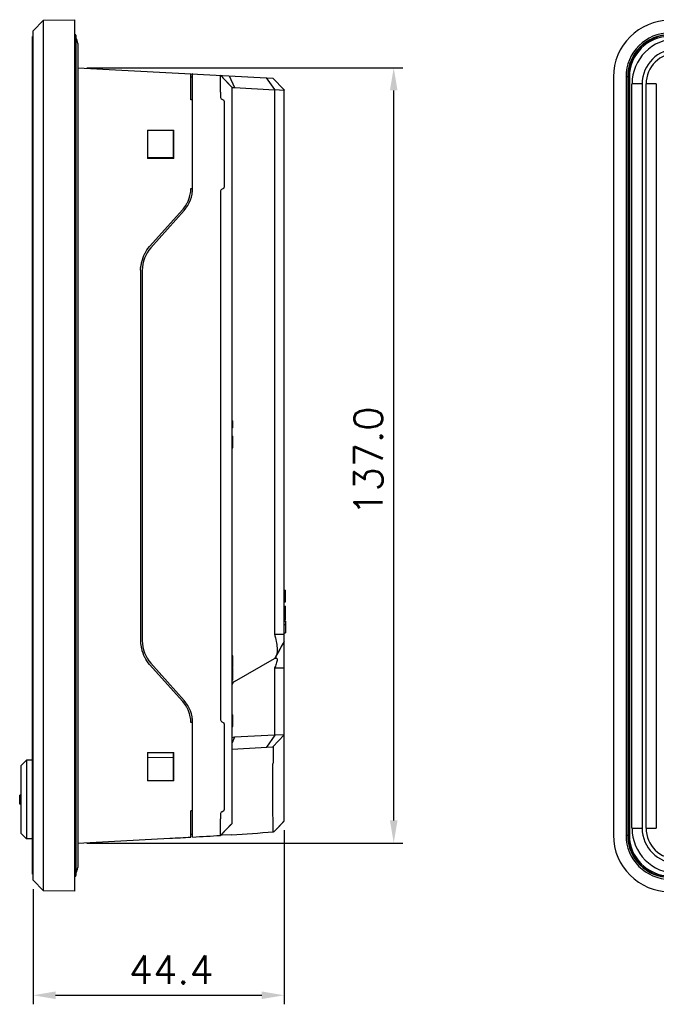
# Model space of a CAD drawing. Header units: millimetres. Extents: x 6863 to 7584, y 164 to 940.
# Tile 7 of 31: x 7248 to 7361, y 519 to 693. Entities that reach past the tile are written whole.
import ezdxf

# ---------------------------------------------------------------- set-up
doc = ezdxf.new("R2010")
doc.units = ezdxf.units.MM
doc.header["$LTSCALE"] = 32.67
doc.header["$PDMODE"] = 3
doc.header["$PDSIZE"] = 0.3125
doc.layers.get('0').update_dxf_attribs({"linetype": 'CONTINUOUS'})
doc.layers.get('Defpoints').update_dxf_attribs({"linetype": 'CONTINUOUS'})
doc.layers.add('AM_5_Dimension', color=6, linetype='CONTINUOUS', lineweight=15)
doc.styles.add('WHGTXT', font='simplex', dxfattribs={"bigfont": 'whgtxt'})
doc.dimstyles.new('HMI-XP30', dxfattribs={"dimscale": 2, "dimtxt": 2.5, "dimasz": 2, "dimexe": 0.8, "dimexo": 0.8, "dimgap": 1, "dimtad": 1, "dimdec": 1, "dimzin": 0, "dimdsep": 46, "dimtxsty": 'WHGTXT', "dimcen": 0.09, "dimclrd": 256, "dimclre": 256, "dimclrt": 256, "dimadec": 0, "dimazin": 0, "dimtp": 0.1, "dimtm": 0.1, "dimtfac": 1, "dimtdec": 1, "dimtmove": 0, "dimatfit": 0, "dimfxl": 0, "dimtolj": 1, "dimtzin": 0, "dimarcsym": 0})

# ---------------------------------------------------------------- blocks, each defined once
blk = doc.blocks.new('*D48')
at = {"layer": 'AM_5_Dimension', "lineweight": -2}
for p, q in [((7294.84, 549.91), (7294.84, 519.11)), ((7250.44, 539.45), (7250.44, 519.11)), ((7254.44, 520.71), (7290.84, 520.71))]:
    blk.add_line(p, q, dxfattribs=at)
at = {"layer": 'AM_5_Dimension'}
for points in [[(7254.44, 521.38), (7254.44, 520.04), (7250.44, 520.71)], [(7290.84, 521.38), (7290.84, 520.04), (7294.84, 520.71)]]:
    blk.add_solid(points, dxfattribs=at)
at = {"layer": 'Defpoints', "color": 0}
for p in [(7294.84, 551.51), (7250.44, 541.05), (7294.84, 520.71)]:
    blk.add_point(p, dxfattribs=at)
at = {"layer": 'AM_5_Dimension', "insert": (7274.86, 525.21), "char_height": 5, "attachment_point": 5, "style": 'WHGTXT'}
blk.add_mtext('\\A1;44.4', dxfattribs=at)
blk = doc.blocks.new('*D49')
at = {"layer": 'AM_5_Dimension', "lineweight": -2}
for p, q in [((7259.94, 684.58), (7315.77, 684.58)), ((7314.17, 551.6), (7314.17, 680.58)), ((7259.94, 547.6), (7315.77, 547.6))]:
    blk.add_line(p, q, dxfattribs=at)
at = {"layer": 'AM_5_Dimension'}
for points in [[(7313.5, 680.58), (7314.84, 680.58), (7314.17, 684.58)], [(7313.5, 551.6), (7314.84, 551.6), (7314.17, 547.6)]]:
    blk.add_solid(points, dxfattribs=at)
at = {"layer": 'Defpoints', "color": 0}
for p in [(7258.34, 684.58), (7314.17, 684.58), (7258.34, 547.6)]:
    blk.add_point(p, dxfattribs=at)
at = {"layer": 'AM_5_Dimension', "insert": (7309.67, 615.1), "char_height": 5, "attachment_point": 5, "rotation": 90, "style": 'WHGTXT'}
blk.add_mtext('\\A1;137.0', dxfattribs=at)

msp = doc.modelspace()

# ---------------------------------------------------------------- linework, layer by layer
at = {"color": 0, "linetype": 'Continuous'}
for p, q in [((7250.44, 691.13), (7252.27, 692.99)), ((7252.27, 692.99), (7257.84, 693.09)), ((7252.27, 539.19), (7252.27, 692.99)), ((7257.84, 539.09), (7257.84, 693.09)), ((7250.44, 541.05), (7250.44, 691.13)), ((7250.37, 542.09), (7250.37, 690.09)), ((7258.04, 541.91), (7258.04, 690.27)), ((7258.34, 688.91), (7258.34, 543.26)), ((7258.34, 684.58), (7292.84, 682.77)), ((7278.34, 678.9), (7278.34, 683.53)), ((7278.34, 683.02), (7278.64, 683.02)), ((7278.64, 663.37), (7278.64, 683.52)), ((7283.54, 683.26), (7285.54, 681.16)), ((7285.05, 681.68), (7283.54, 683.26)), ((7283.54, 683.26), (7283.54, 683.26)), ((7285.09, 683.18), (7286.04, 681.08)), ((7293.15, 680.74), (7291.67, 682.84)), ((7294.84, 680.67), (7292.84, 682.77)), ((7283.54, 680.27), (7283.54, 679.48)), ((7285.54, 681.16), (7285.54, 551.02)), ((7285.54, 681.16), (7285.6, 681.15)), ((7285.6, 681.15), (7285.77, 681.12)), ((7285.77, 681.12), (7286.04, 681.08)), ((7286.04, 681.08), (7293.1, 680.71)), ((7293.15, 680.74), (7293.1, 680.71)), ((7293.1, 680.71), (7293.1, 584.54)), ((7293.15, 680.74), (7294.84, 680.66)), ((7294.84, 566.72), (7294.84, 680.66)), ((7278.64, 678.91), (7278.34, 678.9)), ((7283.79, 679.05), (7284.14, 678.85)), ((7284.24, 678.67), (7284.24, 663.5)), ((7270.64, 673.59), (7270.64, 668.59)), ((7270.64, 673.59), (7275.34, 673.59)), ((7275.24, 668.59), (7275.24, 673.59)), ((7275.34, 668.59), (7275.34, 673.59)), ((7270.64, 668.8), (7275.24, 668.72)), ((7275.34, 668.59), (7270.64, 668.59)), ((7283.79, 663.13), (7284.14, 663.33)), ((7283.54, 662.7), (7283.54, 569.48)), ((7276.89, 659.58), (7271.03, 652.99)), ((7277.12, 659.38), (7271.26, 652.79)), ((7269.44, 648.81), (7269.48, 649.5)), ((7269.45, 649.27), (7269.47, 649.44)), ((7269.47, 649.44), (7269.48, 649.51)), ((7269.44, 648.81), (7269.44, 583.37)), ((7269.74, 648.81), (7269.74, 583.37)), ((7285.54, 622.19), (7285.74, 622.19)), ((7285.74, 620.99), (7285.74, 622.19)), ((7285.74, 620.99), (7285.54, 620.99)), ((7285.54, 619.49), (7285.74, 619.49)), ((7285.74, 617.46), (7285.74, 619.49)), ((7285.54, 617.49), (7285.74, 617.49)), ((7285.54, 617.46), (7285.74, 617.46)), ((7294.84, 592.27), (7295.04, 592.27)), ((7295.04, 591.63), (7294.84, 591.63)), ((7294.84, 591.59), (7295.04, 591.59)), ((7295.04, 591.59), (7295.04, 592.27)), ((7295.04, 590.21), (7295.04, 591.55)), ((7295.04, 590.24), (7294.84, 590.24)), ((7294.84, 590.21), (7295.04, 590.21)), ((7294.84, 589.44), (7295.04, 589.44)), ((7294.84, 589.17), (7295.04, 589.17)), ((7294.84, 588.51), (7295.04, 588.51)), ((7295.04, 587.04), (7295.04, 589.44)), ((7294.84, 587.96), (7295.04, 587.96)), ((7294.84, 587.31), (7295.04, 587.31)), ((7294.84, 587.04), (7295.04, 587.04)), ((7294.84, 586.79), (7295.04, 586.79)), ((7295.04, 586.79), (7295.04, 584.74)), ((7294.84, 586.24), (7295.04, 586.24)), ((7294.84, 584.74), (7295.04, 584.74)), ((7293.1, 584.54), (7294.84, 584.54)), ((7294.84, 583.21), (7293.28, 580.52)), ((7271.26, 579.38), (7277.12, 572.79)), ((7285.54, 580.72), (7285.74, 580.72)), ((7285.54, 580.69), (7285.74, 580.69)), ((7285.74, 580.72), (7285.74, 580.72)), ((7285.74, 578.66), (7285.74, 580.69)), ((7286.04, 576.13), (7293.1, 580.21)), ((7293.35, 580.48), (7293.1, 580.21)), ((7271.03, 579.18), (7276.89, 572.6)), ((7285.54, 578.66), (7285.74, 578.66)), ((7285.54, 578.57), (7285.74, 578.57)), ((7285.54, 578.45), (7285.74, 578.45)), ((7285.74, 576.36), (7285.74, 578.57)), ((7294.84, 578.48), (7293.1, 578.48)), ((7293.1, 578.48), (7293.1, 566.67)), ((7285.74, 576.36), (7285.54, 576.36)), ((7278.33, 569), (7278.33, 569.05)), ((7283.79, 569.05), (7284.14, 568.85)), ((7285.54, 570.27), (7285.74, 570.27)), ((7285.74, 568.21), (7285.74, 570.27)), ((7278.64, 548.67), (7278.64, 568.81)), ((7284.24, 568.67), (7284.24, 553.5)), ((7285.54, 568.21), (7285.74, 568.21)), ((7286.04, 566.3), (7285.54, 565.19)), ((7286.04, 566.3), (7285.54, 566.22)), ((7293.1, 566.67), (7286.04, 566.3)), ((7293.15, 566.64), (7291.67, 564.54)), ((7292.84, 564.6), (7294.84, 566.71)), ((7293.1, 566.67), (7293.15, 566.64)), ((7294.84, 566.72), (7293.15, 566.64)), ((7294.84, 551.51), (7294.84, 566.71)), ((7285.54, 564.22), (7292.84, 564.6)), ((7248.29, 561.24), (7249.29, 562.24)), ((7250.37, 562.24), (7249.29, 562.24)), ((7249.29, 562.24), (7249.29, 548.34)), ((7270.64, 563.59), (7275.34, 563.59)), ((7270.64, 563.59), (7270.64, 558.59)), ((7270.64, 562.8), (7275.24, 562.72)), ((7275.24, 558.59), (7275.24, 563.59)), ((7275.34, 558.59), (7275.34, 563.59)), ((7248.29, 561.24), (7248.29, 549.34)), ((7292.84, 552.4), (7292.84, 561.61)), ((7275.34, 558.59), (7270.64, 558.59)), ((7248.29, 556.09), (7248.09, 556.09)), ((7248.09, 554.49), (7248.09, 556.09)), ((7248.29, 554.49), (7248.09, 554.49)), ((7278.64, 553.27), (7278.34, 553.28)), ((7278.34, 548.65), (7278.34, 553.28)), ((7283.79, 553.13), (7284.14, 553.33)), ((7283.54, 552.7), (7283.54, 551.91)), ((7285.47, 550.95), (7283.85, 549.24)), ((7285.54, 551.02), (7284.21, 549.63)), ((7294.84, 551.51), (7293.54, 550.14)), ((7294.77, 551.44), (7293.54, 550.14)), ((7249.29, 548.34), (7248.29, 549.34)), ((7250.37, 548.34), (7249.29, 548.34)), ((7258.34, 547.6), (7274.64, 548.45)), ((7278.34, 549.16), (7278.64, 549.16)), ((7283.56, 548.97), (7283.56, 548.96)), ((7283.73, 548.97), (7283.56, 548.96)), ((7283.72, 549.11), (7284.21, 549.63)), ((7283.86, 548.98), (7283.73, 548.97)), ((7283.85, 549.24), (7283.83, 549.22)), ((7285.54, 549.08), (7283.86, 548.98)), ((7285.54, 549.09), (7285.54, 549.08)), ((7252.27, 539.19), (7250.44, 541.05)), ((7257.84, 539.09), (7252.27, 539.19))]:
    msp.add_line(p, q, dxfattribs=at)
for p, q in [((7352.99, 682.99), (7352.99, 548.99)), ((7355.21, 682.99), (7355.21, 548.99)), ((7355.59, 682.99), (7355.21, 682.99)), ((7355.52, 682.99), (7355.52, 548.99)), ((7355.61, 682.99), (7355.61, 548.99)), ((7355.81, 682.99), (7355.61, 682.99)), ((7355.81, 682.99), (7355.81, 548.99)), ((7356.26, 550.24), (7356.26, 681.74)), ((7358.06, 681.74), (7356.26, 681.74)), ((7358.06, 681.74), (7358.06, 550.24)), ((7358.76, 550.24), (7358.76, 681.74)), ((7360.56, 681.74), (7358.76, 681.74)), ((7360.56, 681.74), (7360.56, 550.24)), ((7355.59, 675.85), (7355.57, 675.79)), ((7355.57, 675.79), (7355.57, 674.99)), ((7355.57, 674.99), (7355.59, 674.93)), ((7355.59, 665.05), (7355.57, 664.99)), ((7355.57, 664.99), (7355.57, 664.19)), ((7355.57, 664.19), (7355.59, 664.13)), ((7355.59, 654.25), (7355.57, 654.19)), ((7355.57, 654.19), (7355.57, 653.39)), ((7355.57, 653.39), (7355.59, 653.33)), ((7355.59, 643.45), (7355.57, 643.39)), ((7355.57, 643.39), (7355.57, 642.59)), ((7355.57, 642.59), (7355.59, 642.53)), ((7355.59, 632.65), (7355.57, 632.59)), ((7355.57, 632.59), (7355.57, 631.79)), ((7355.57, 631.79), (7355.59, 631.73)), ((7355.59, 621.85), (7355.57, 621.79)), ((7355.57, 621.79), (7355.57, 620.99)), ((7355.57, 620.99), (7355.59, 620.93)), ((7355.59, 611.05), (7355.57, 610.99)), ((7355.57, 610.99), (7355.57, 610.19)), ((7355.57, 610.19), (7355.59, 610.13)), ((7355.59, 600.25), (7355.57, 600.19)), ((7355.57, 600.19), (7355.57, 599.39)), ((7355.57, 599.39), (7355.59, 599.33)), ((7355.59, 589.45), (7355.57, 589.39)), ((7355.57, 589.39), (7355.57, 588.59)), ((7355.57, 588.59), (7355.59, 588.53)), ((7355.59, 578.65), (7355.57, 578.59)), ((7355.57, 578.59), (7355.57, 577.79)), ((7355.57, 577.79), (7355.59, 577.73)), ((7355.59, 567.85), (7355.57, 567.79)), ((7355.57, 567.79), (7355.57, 566.99)), ((7355.57, 566.99), (7355.59, 566.93)), ((7355.59, 557.05), (7355.57, 556.99)), ((7355.57, 556.99), (7355.57, 556.19)), ((7355.57, 556.19), (7355.59, 556.13)), ((7356.26, 550.24), (7358.06, 550.24)), ((7358.76, 550.24), (7360.56, 550.24)), ((7355.21, 548.99), (7355.59, 548.99)), ((7355.61, 548.99), (7355.81, 548.99))]:
    msp.add_line(p, q)
msp.add_lwpolyline([(7293.35, 580.48), (7293.59, 580.92), (7293.97, 581.64), (7294.34, 582.32), (7294.69, 582.95), (7294.83, 583.19)], dxfattribs=at)
for centre, radius, start, end in [((7362.99, 682.99), 10, 90, 180), ((7362.99, 682.99), 7.78, 90, 180), ((7362.99, 682.99), 7.47, 90, 180), ((7362.99, 682.99), 7.4, 90, 180), ((7362.99, 682.99), 7.38, 90, 180), ((7362.99, 682.99), 7.18, 90, 180), ((7364.24, 681.74), 7.97, 90, 180), ((7364.24, 681.74), 6.18, 90, 180), ((7364.24, 681.74), 5.47, 90, 180), ((7364.24, 550.24), 7.97, 180, 270), ((7364.24, 550.24), 6.18, 180, 270), ((7364.24, 550.24), 5.47, 180, 270), ((7362.99, 548.99), 10, 180, 270), ((7362.99, 548.99), 7.78, 180, 270), ((7362.99, 548.99), 7.47, 180, 270), ((7362.99, 548.99), 7.4, 180, 270), ((7362.99, 548.99), 7.38, 180, 270), ((7362.99, 548.99), 7.18, 180, 270)]:
    msp.add_arc(centre, radius, start, end)
for centre, radius, start, end in [((7257.84, 690.27), 0.2, 0, 91), ((7256.84, 688.91), 1.5, 0, 36.8699), ((7284.04, 679.48), 0.5, 179.9995, 240.0005), ((7272.64, 663.37), 6, 318.3309, 0), ((7272.64, 663.37), 5.7, 353.1889, 354.9186), ((7272.58, 663.38), 5.76, 354.9228, 356.4235), ((7272.63, 663.37), 5.7, 357.5416, 359.0792), ((7272.68, 663.37), 5.66, 357.5515, 359.0858), ((7272.63, 663.37), 5.71, 356.4274, 357.5497), ((7272.39, 663.47), 5.96, 335.8328, 343.1904), ((7272.62, 663.41), 5.73, 343.1597, 348.4473), ((7272.96, 663.34), 5.38, 348.4539, 353.1592), ((7272.7, 663.31), 5.61, 318.4002, 330.1116), ((7272.58, 663.38), 5.75, 330.0667, 330.9407), ((7272.52, 663.42), 5.82, 330.9506, 335.829), ((7275.74, 648.81), 6, 138.3305, 179.9991), ((7275.89, 648.75), 6.46, 152.3975, 166.7242), ((7275.78, 648.78), 6.35, 166.741, 173.3956), ((7275.47, 583.37), 6.03, 180.0152, 183.5331), ((7275.58, 583.38), 6.14, 183.5261, 184.5943), ((7275.63, 583.38), 6.2, 184.5953, 186.325), ((7275.74, 583.37), 6, 180.0004, 221.6701), ((7275.77, 583.4), 6.33, 186.3389, 192.3392), ((7275.89, 583.43), 6.46, 192.3647, 207.5985), ((7286.54, 575.26), 1, 120, 180), ((7272.7, 568.87), 5.61, 29.8882, 41.6024), ((7272.64, 568.81), 6, 0, 41.6691), ((7272.58, 568.8), 5.75, 29.0591, 29.9337), ((7272.52, 568.76), 5.82, 24.1733, 29.0494), ((7272.39, 568.71), 5.96, 16.809, 24.1696), ((7272.62, 568.77), 5.73, 11.5517, 16.8396), ((7272.96, 568.84), 5.38, 6.8402, 11.5452), ((7272.64, 568.81), 5.7, 5.0823, 6.8107), ((7272.61, 568.8), 5.73, 2.4529, 5.08), ((7272.68, 568.81), 5.66, 0.9133, 2.4481), ((7284.04, 552.7), 0.5, 119.9995, 180.0005), ((7257.21, 585.99), 51.04, 314.8966, 315.2244), ((7232.17, 1358.18), 810.84, 273.00237, 273.26384), ((7216.12, 1654.1), 1107.2, 273.23672, 273.49199), ((7276.46, 556.01), 10.02, 316.4224, 316.592), ((7271.02, 561.15), 17.51, 316.6003, 317.0389), ((7203.99, 1849.42), 1302.89, 273.58826, 273.91244), ((7256.84, 543.26), 1.5, 323.1301, 0), ((7257.84, 541.91), 0.2, 269, 360)]:
    msp.add_arc(centre, radius, start, end, dxfattribs=at)
for centre, major_axis, start_param, end_param in [((7284.04, 678.67), (0.2, 0), 0, 1.047198), ((7284.04, 662.7), (0.5, 0), 2.094395, 3.141593), ((7284.04, 663.5), (0.2, 0), -1.047198, 0), ((7284.04, 569.48), (0.5, 0), 3.141593, 4.18879), ((7284.04, 568.67), (0.2, 0), 0, 1.047198), ((7284.04, 553.5), (0.2, 0), -1.047198, 0)]:
    msp.add_ellipse(centre, major_axis=major_axis, ratio=1, start_param=start_param, end_param=end_param, dxfattribs=at)
for points, knots in [([(7278.6, 683.5), (7278.6, 683.5), (7278.6, 683.51), (7278.59, 683.52), (7278.58, 683.52)], [0, 0, 0, 0, 0.357752, 1, 1, 1, 1]), ([(7283.54, 680.27), (7283.55, 680.46), (7283.56, 680.83), (7283.57, 681.37), (7283.58, 681.87), (7283.59, 682.32), (7283.58, 682.64), (7283.58, 682.86), (7283.57, 682.99), (7283.57, 683.1), (7283.56, 683.17), (7283.55, 683.23), (7283.55, 683.25), (7283.54, 683.26)], [0, 0, 0, 0, 0.190332, 0.374012, 0.543752, 0.693546, 0.818042, 0.869287, 0.91259, 0.947557, 0.97383, 0.991269, 1, 1, 1, 1]), ([(7278.34, 663.28), (7278.37, 663.28), (7278.44, 663.28), (7278.5, 663.28), (7278.54, 663.28)], [0, 0, 0, 0, 0.500259, 1, 1, 1, 1]), ([(7293.1, 584.54), (7293.22, 584.11), (7293.42, 583.3), (7293.57, 582.16), (7293.57, 581.32), (7293.48, 580.78), (7293.4, 580.57), (7293.35, 580.48)], [0, 0, 0, 0, 0.320968, 0.605767, 0.835293, 0.925769, 1, 1, 1, 1]), ([(7293.1, 580.21), (7293.16, 580.24), (7293.26, 580.29), (7293.39, 580.3), (7293.44, 580.28)], [0, 0, 0, 0, 0.55598, 1, 1, 1, 1]), ([(7293.56, 580.05), (7293.57, 579.93), (7293.53, 579.67), (7293.43, 579.28), (7293.28, 578.88), (7293.16, 578.61), (7293.1, 578.48)], [0, 0, 0, 0, 0.211924, 0.470446, 0.737071, 1, 1, 1, 1]), ([(7293.44, 580.28), (7293.47, 580.27), (7293.54, 580.2), (7293.56, 580.1), (7293.56, 580.05)], [0, 0, 0, 0, 0.400128, 1, 1, 1, 1]), ([(7278.64, 568.91), (7278.6, 568.9), (7278.54, 568.9), (7278.47, 568.9), (7278.44, 568.9)], [0, 0, 0, 0, 0.500259, 1, 1, 1, 1]), ([(7292.84, 564.6), (7292.85, 564.6), (7292.85, 564.58), (7292.86, 564.54), (7292.87, 564.47), (7292.87, 564.37), (7292.88, 564.24), (7292.88, 564.03), (7292.89, 563.7), (7292.88, 563.25), (7292.87, 562.74), (7292.86, 562.19), (7292.85, 561.8), (7292.84, 561.61)], [0, 0, 0, 0, 0.005734, 0.020214, 0.043931, 0.076836, 0.11863, 0.168914, 0.293118, 0.44456, 0.617427, 0.805198, 1, 1, 1, 1]), ([(7283.58, 549.22), (7283.59, 549.59), (7283.58, 550.21), (7283.56, 551.11), (7283.55, 551.64), (7283.54, 551.91)], [0, 0, 0, 0, 0.411001, 0.693664, 1, 1, 1, 1]), ([(7292.88, 550.03), (7292.89, 550.38), (7292.88, 551.17), (7292.86, 551.96), (7292.84, 552.4)], [0, 0, 0, 0, 0.443189, 1, 1, 1, 1]), ([(7292.87, 549.59), (7292.87, 549.62), (7292.88, 549.77), (7292.88, 549.92), (7292.88, 550.03)], [0, 0, 0, 0, 0.197599, 1, 1, 1, 1]), ([(7293.04, 549.66), (7293.05, 549.67), (7293.12, 549.73), (7293.18, 549.79), (7293.23, 549.84)], [0, 0, 0, 0, 0.227841, 1, 1, 1, 1]), ([(7293.43, 550.04), (7293.44, 550.05), (7293.48, 550.09), (7293.51, 550.12), (7293.54, 550.14)], [0, 0, 0, 0, 0.308204, 1, 1, 1, 1]), ([(7293.54, 550.14), (7293.54, 550.14), (7293.54, 550.15), (7293.55, 550.15), (7293.55, 550.15)], [0, 0, 0, 0, 0.830943, 1, 1, 1, 1]), ([(7293.54, 550.14), (7293.54, 550.15), (7293.54, 550.15), (7293.55, 550.15), (7293.55, 550.15)], [0, 0, 0, 0, 0.473998, 1, 1, 1, 1]), ([(7293.54, 550.14), (7293.54, 550.14), (7293.54, 550.14), (7293.54, 550.14), (7293.54, 550.14)], [0, 0, 0, 0, 0.453026, 1, 1, 1, 1]), ([(7283.56, 548.97), (7283.56, 549), (7283.57, 549.09), (7283.57, 549.17), (7283.58, 549.22)], [0, 0, 0, 0, 0.395682, 1, 1, 1, 1]), ([(7283.56, 548.96), (7283.57, 548.96), (7283.59, 548.98), (7283.62, 549), (7283.67, 549.05), (7283.7, 549.09), (7283.72, 549.11)], [0, 0, 0, 0, 0.111464, 0.33038, 0.634312, 1, 1, 1, 1]), ([(7292.87, 549.59), (7292.87, 549.58), (7292.86, 549.57), (7292.88, 549.56), (7292.89, 549.56)], [0, 0, 0, 0, 0.552031, 1, 1, 1, 1]), ([(7292.89, 549.56), (7292.91, 549.56), (7292.96, 549.6), (7293.01, 549.63), (7293.04, 549.66)], [0, 0, 0, 0, 0.380942, 1, 1, 1, 1])]:
    msp.add_open_spline(points, degree=3, knots=knots, dxfattribs=at)
for points in [[(7294.84, 680.67), (7294.84, 680.66), (7294.84, 680.66), (7294.84, 680.66)], [(7278.54, 663.28), (7278.57, 663.28), (7278.6, 663.27), (7278.64, 663.27)], [(7270.17, 651.74), (7270.4, 652.19), (7270.69, 652.62), (7271.03, 652.99)], [(7271.03, 579.18), (7270.69, 579.56), (7270.4, 579.99), (7270.17, 580.44)], [(7278.34, 568.9), (7278.34, 568.93), (7278.33, 568.96), (7278.33, 569)], [(7278.44, 568.9), (7278.4, 568.9), (7278.37, 568.9), (7278.34, 568.9)], [(7294.84, 566.72), (7294.84, 566.72), (7294.84, 566.71), (7294.84, 566.71)]]:
    msp.add_open_spline(points, degree=3, dxfattribs=at)

# ---------------------------------------------------------------- dimensions: what is measured, and where the dimension line sits
at = {"layer": 'AM_5_Dimension'}
dim = msp.add_linear_dim(base=(7314.17, 684.58), p1=(7258.34, 547.6), p2=(7258.34, 684.58), angle=90, dimstyle='HMI-XP30', dxfattribs=at)
dim.commit()
dim.dimension.update_dxf_attribs({"geometry": '*D49', "text_midpoint": (7314.17, 615.1), "dimtype": 160})
dim = msp.add_linear_dim(base=(7294.84, 520.71), p1=(7250.44, 541.05), p2=(7294.84, 551.51), dimstyle='HMI-XP30', dxfattribs=at)
dim.commit()
dim.dimension.update_dxf_attribs({"geometry": '*D48', "text_midpoint": (7274.86, 520.71), "dimtype": 160})

doc.saveas('drawing.dxf')
